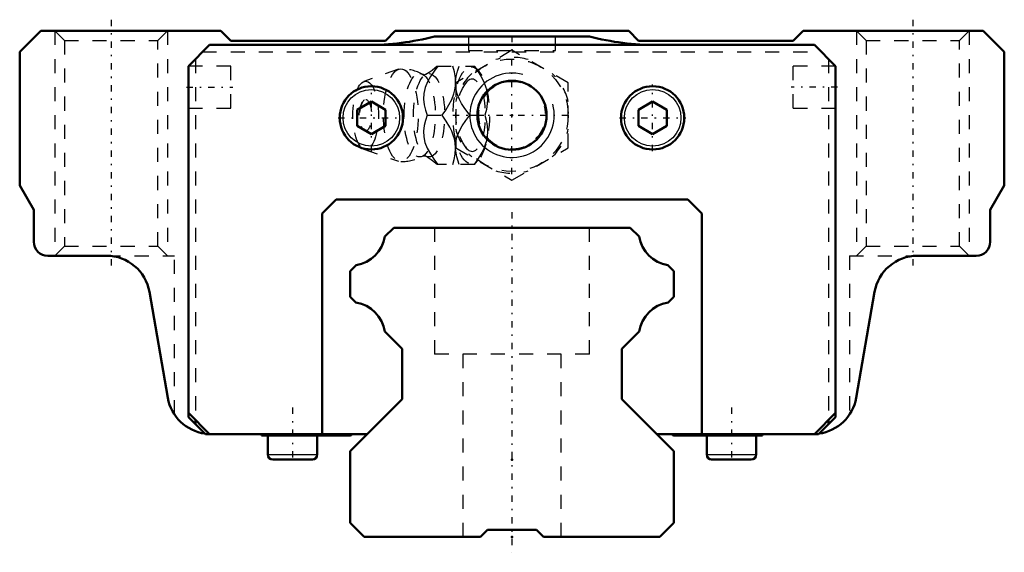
# Model space of a CAD drawing. Header units: millimetres. Extents: x -35 to 35, y -1.1 to 36.8.
import ezdxf

# ---------------------------------------------------------------- set-up
doc = ezdxf.new("R2010")
doc.units = ezdxf.units.MM
doc.linetypes.add('Center', pattern=[1.5, 0.45, -0.5, 0.05, -0.5])
doc.linetypes.add('Dashed', pattern=[2, 1, -1])
for name, color, linetype, lineweight in [('2d ConnectionPoints', 7, 'Continuous', 50), ('AM_0', 7, 'Continuous', 50), ('AM_4', 3, 'Continuous', 25), ('AM_5', 3, 'Continuous', 25), ('AM_7', 7, 'Center', 25), ('AM_9', 6, 'Dashed', 25)]:
    doc.layers.add(name, color=color, linetype=linetype, lineweight=lineweight)

# ---------------------------------------------------------------- blocks, each defined once
blk = doc.blocks.new('1_xjjg20d3509h7hchsv3m4ouoa________0_in_HSR25M2A1SS220LG200BM6F6845000_2')
at = {"layer": 'AM_5', "linetype": 'Dashed'}
blk.add_arc((0, 30), 2.386, 75, 15, dxfattribs=at)
at = {"layer": 'AM_7'}
for p, q in [((0, 25.8), (0, 34.2)), ((-4.2, 30), (4.2, 30))]:
    blk.add_line(p, q, dxfattribs=at)
at = {"layer": 'AM_9'}
for p, q in [((0, 34.619), (-4, 32.309)), ((4, 32.309), (0, 34.619)), ((-8.065, 33.271), (-10.522, 32.403)), ((-5.317, 33.5), (-2.667, 33.5)), ((-2.371, 33.151), (-2.667, 33.5)), ((-4, 32.309), (-4, 27.691)), ((4, 27.691), (4, 32.309)), ((-6.03, 30), (-4.96, 30)), ((-3.002, 30), (-1.932, 30)), ((-10.522, 27.597), (-8.065, 26.729)), ((-4, 27.691), (0, 25.381)), ((0, 25.381), (4, 27.691)), ((-2.667, 26.5), (-2.371, 26.849)), ((-2.667, 26.5), (-5.317, 26.5))]:
    blk.add_line(p, q, dxfattribs=at)
for points in [[(-6.128, 32.908), (-6.134, 32.904), (-6.166, 32.893), (-6.219, 32.885), (-6.288, 32.889), (-6.328, 32.901), (-6.342, 32.907)], [(-5.273, 33.5), (-5.544, 33.136), (-5.795, 32.763), (-6.013, 32.378), (-6.18, 31.969), (-6.273, 31.554), (-6.286, 31.146), (-6.236, 30.75), (-6.145, 30.371), (-6.03, 30)], [(-5.315, 33.503), (-5.339, 33.48), (-5.495, 33.341), (-5.682, 33.194), (-5.9, 33.044), (-6.129, 32.908)], [(-4.013, 32.311), (-4.013, 32.378), (-4.026, 32.66), (-4.092, 33.086), (-4.203, 33.5)], [(-4.014, 32.369), (-3.965, 32.75), (-3.874, 33.129), (-3.759, 33.5)], [(-2.689, 33.5), (-2.435, 33.141), (-2.208, 32.771), (-2.012, 32.375), (-1.865, 31.97), (-1.796, 31.689), (-1.755, 31.409), (-1.742, 31.122), (-1.755, 30.84), (-1.821, 30.414), (-1.932, 30)], [(-4.96, 30), (-4.706, 30.359), (-4.479, 30.729), (-4.283, 31.125), (-4.136, 31.53), (-4.067, 31.811), (-4.026, 32.091), (-4.013, 32.311)], [(-4.001, 31.936), (-4.002, 31.946), (-4.016, 32.333)], [(-3.002, 30), (-3.399, 30.546), (-3.581, 30.83), (-3.742, 31.122), (-3.908, 31.525), (-4.001, 31.936)], [(-6.03, 30), (-6.143, 29.636), (-6.234, 29.263), (-6.285, 28.878), (-6.275, 28.469), (-6.188, 28.054), (-6.024, 27.646), (-5.803, 27.25), (-5.548, 26.871), (-5.273, 26.5)], [(-4.013, 27.689), (-4.04, 28.03), (-4.093, 28.311), (-4.174, 28.591), (-4.284, 28.878), (-4.419, 29.16), (-4.669, 29.586), (-4.96, 30)], [(-4.003, 28.052), (-3.917, 28.446), (-3.756, 28.851), (-3.532, 29.25), (-3.277, 29.629), (-3.002, 30)], [(-1.932, 30), (-1.833, 29.641), (-1.767, 29.271), (-1.742, 28.875), (-1.77, 28.47), (-1.822, 28.189), (-1.903, 27.909), (-2.013, 27.622), (-2.148, 27.34), (-2.398, 26.914), (-2.689, 26.5)], [(-4.014, 27.634), (-4.006, 28.025), (-4.003, 28.052)], [(-4.203, 26.5), (-4.104, 26.859), (-4.038, 27.229), (-4.013, 27.625), (-4.013, 27.689)], [(-3.759, 26.5), (-3.92, 27.046), (-3.979, 27.33), (-4.013, 27.618)], [(-6.342, 27.093), (-6.33, 27.098), (-6.292, 27.11), (-6.233, 27.116), (-6.169, 27.108), (-6.136, 27.096), (-6.128, 27.092)], [(-6.127, 27.091), (-5.963, 26.995), (-5.746, 26.852), (-5.557, 26.71), (-5.396, 26.573), (-5.311, 26.494)]]:
    blk.add_lwpolyline(points, dxfattribs=at)
blk.add_circle((0, 30), 4, dxfattribs=at)
for centre, radius, start, end in [((0, 30), 4.12, 73.86243, 106.13757), ((-7.903, 30), 3.3, 61.76048, 90), ((0, 30), 4.12, 133.86243, 166.13757), ((0, 30), 4.12, 13.86243, 46.13757), ((-9.071, 30), 1.82, 148.36971, 211.63029), ((0, 30), 4.12, 193.86243, 226.13757), ((0, 30), 4.12, 313.86243, 346.13757), ((-7.903, 30), 3.3, 270, 298.23952), ((0, 30), 4.12, 253.86243, 286.13757)]:
    blk.add_arc(centre, radius, start, end, dxfattribs=at)
for centre, major_axis in [((-7.903, 30), (0, 3.3)), ((-6.561, 30), (0, 2.965)), ((-5.9, 30), (0, 2.971)), ((-2.893, 30), (0, 3.445)), ((-10.403, 30), (0, 2.424)), ((-10.403, 30), (0, 1.117))]:
    blk.add_ellipse(centre, major_axis=major_axis, ratio=0.374607, dxfattribs=at)
blk.add_ellipse((-2.841, 30), major_axis=(0, -2.572), ratio=0.374607, start_param=5.781061, end_param=9.926902, dxfattribs=at)
blk = doc.blocks.new('2_HSR25M2ASSB_M6F_Slider_0_in_HSR25M2A1SS220LG200BM6F6845000_2')
at = {"layer": 'AM_0'}
for p, q in [((-33.5, 36), (-35, 34.5)), ((-20.7, 36), (-33.5, 36)), ((-20, 35.3), (-20.7, 36)), ((-8.3, 36), (-9, 35.3)), ((8.3, 36), (-8.3, 36)), ((9, 35.3), (8.3, 36)), ((20.7, 36), (20, 35.3)), ((33.5, 36), (20.7, 36)), ((35, 34.5), (33.5, 36)), ((-23, 33.5), (-21.5, 35)), ((-21.5, 35), (21.5, 35)), ((-9, 35.3), (-20, 35.3)), ((5.5, 35.6), (-5.5, 35.6)), ((20, 35.3), (9, 35.3)), ((21.5, 35), (23, 33.5)), ((-35, 34.5), (-35, 25)), ((35, 25), (35, 34.5)), ((-23, 33.5), (-23, 8.517)), ((23, 33.5), (23, 8.517)), ((-10, 30.972), (-11, 30.394)), ((-9, 30.394), (-10, 30.972)), ((10, 30.972), (9, 30.394)), ((11, 30.394), (10, 30.972)), ((-11, 30.394), (-11, 29.24)), ((-9, 29.24), (-9, 30.394)), ((9, 30.394), (9, 29.24)), ((11, 29.24), (11, 30.394)), ((-11, 29.24), (-10, 28.662)), ((-10, 28.662), (-9, 29.24)), ((9, 29.24), (10, 28.662)), ((10, 28.662), (11, 29.24)), ((-35, 25), (-34, 23.268)), ((34, 23.268), (35, 25)), ((-12.5, 24), (-13.5, 23)), ((12.5, 24), (-12.5, 24)), ((13.5, 23), (12.5, 24)), ((-34, 23.268), (-34, 21)), ((34, 21), (34, 23.268)), ((-13.5, 23), (-13.5, 7.317)), ((13.5, 7.317), (13.5, 23)), ((-33, 20), (-28.828, 20)), ((28.828, 20), (33, 20)), ((-25.774, 17.43), (-24.464, 9.887)), ((24.464, 9.887), (25.774, 17.43)), ((-23, 8.817), (-21.5, 7.317)), ((-23, 8.517), (-21.8, 7.317)), ((21.5, 7.317), (23, 8.817)), ((23, 8.517), (21.8, 7.317)), ((-22.5, 8.317), (-22.5, 8.017)), ((22.5, 8.317), (22.5, 8.017)), ((-21.8, 7.317), (-10.283, 7.317)), ((-17.8, 7.317), (-17.8, 7.217)), ((-17.8, 7.217), (-11.5, 7.217)), ((-17.359, 7.217), (-17.359, 5.852)), ((-13.841, 5.852), (-13.841, 7.217)), ((10.283, 7.317), (21.8, 7.317)), ((11.5, 7.217), (17.8, 7.217)), ((13.841, 7.217), (13.841, 5.852)), ((17.359, 5.852), (17.359, 7.217)), ((17.8, 7.217), (17.8, 7.317)), ((-17.007, 5.5), (-14.193, 5.5)), ((14.193, 5.5), (17.007, 5.5))]:
    blk.add_line(p, q, dxfattribs=at)
for centre, radius in [((0, 30), 2.458), ((-10, 29.817), 2.25), ((10, 29.817), 2.25)]:
    blk.add_circle(centre, radius, dxfattribs=at)
for centre, radius, start, end in [((-10.3, 54.5), 19.5, 270, 284.25003), ((10.3, 54.5), 19.5, 255.74997, 270), ((33, 21), 1, 270, 360), ((-33, 21), 1, 180, 270), ((-28.828, 16.9), 3.1, 9.85219, 90), ((28.828, 16.9), 3.1, 90, 170.14781), ((-21.409, 10.417), 3.1, 189.85219, 262.22967), ((21.409, 10.417), 3.1, 277.77033, 350.14781), ((-11.5, 7.317), 0.1, 270, 360), ((11.5, 7.317), 0.1, 180, 270), ((-17.007, 5.852), 0.352, 180, 270), ((-14.193, 5.852), 0.352, 270, 360), ((14.193, 5.852), 0.352, 180, 270), ((17.007, 5.852), 0.352, 270, 0)]:
    blk.add_arc(centre, radius, start, end, dxfattribs=at)
at = {"layer": 'AM_4'}
for p, q in [((-17.359, 5.852), (-13.841, 5.852)), ((13.841, 5.852), (17.359, 5.852))]:
    blk.add_line(p, q, dxfattribs=at)
for centre in [(-10, 29.817), (10, 29.817)]:
    blk.add_circle(centre, 2.012, dxfattribs=at)
at = {"layer": 'AM_5', "linetype": 'Dashed'}
for p, q in [((-32.5, 36), (-32.5, 20)), ((-24.5, 36), (-24.5, 20)), ((24.5, 36), (24.5, 20)), ((32.5, 36), (32.5, 20))]:
    blk.add_line(p, q, dxfattribs=at)
at = {"layer": 'AM_5'}
blk.add_arc((0, 30), 3, 75, 15, dxfattribs=at)
at = {"layer": 'AM_7'}
for p, q in [((-28.5, 36.8), (-28.5, 19.2)), ((28.5, 36.8), (28.5, 19.2)), ((0, 35.65), (0, 34.55)), ((-23.15, 32), (-19.85, 32)), ((-10, 27.455), (-10, 32.179)), ((10, 27.455), (10, 32.179)), ((23.15, 32), (19.85, 32)), ((-12.362, 29.817), (-7.637, 29.817)), ((7.638, 29.817), (12.363, 29.817)), ((-15.6, 9.194), (-15.6, 5.324)), ((15.6, 9.194), (15.6, 5.324))]:
    blk.add_line(p, q, dxfattribs=at)
at = {"layer": 'AM_9'}
for p, q in [((-32.5, 36), (-31.823, 35.324)), ((-25.176, 35.324), (-24.5, 36)), ((24.5, 36), (25.177, 35.324)), ((31.824, 35.324), (32.5, 36)), ((-31.823, 35.324), (-31.823, 20.677)), ((-31.823, 35.324), (-25.176, 35.324)), ((-25.176, 20.677), (-25.176, 35.324)), ((-3.1, 35.6), (-3.1, 34.6)), ((3.1, 34.6), (3.1, 35.6)), ((25.177, 35.324), (25.177, 20.677)), ((25.177, 35.324), (31.824, 35.324)), ((31.824, 20.677), (31.824, 35.324)), ((-22, 34.5), (22, 34.5)), ((-3.1, 34.6), (3.1, 34.6)), ((-22.5, 34), (-22.5, 8.317)), ((22.5, 34), (22.5, 8.317)), ((-20, 33.5), (-23, 33.5)), ((-20, 30.5), (-20, 33.5)), ((20, 30.5), (20, 33.5)), ((23, 33.5), (20, 33.5)), ((-23, 30.5), (-20, 30.5)), ((20, 30.5), (23, 30.5)), ((-31.823, 20.677), (-32.5, 20)), ((-31.823, 20.677), (-25.176, 20.677)), ((-24.5, 20), (-25.176, 20.677)), ((25.177, 20.677), (24.5, 20)), ((25.177, 20.677), (31.824, 20.677)), ((32.5, 20), (31.824, 20.677)), ((-28.828, 20), (-24, 20)), ((-28.5, 19.983), (-28.5, 20)), ((-24, 8.719), (-24, 20)), ((24, 20), (24, 8.719)), ((24, 20), (28.828, 20)), ((28.5, 19.983), (28.5, 20))]:
    blk.add_line(p, q, dxfattribs=at)
for centre, start, end in [((-21.409, 10.417), 262.22967, 270), ((21.409, 10.417), 270, 277.77033)]:
    blk.add_arc(centre, 3.1, start, end, dxfattribs=at)
blk = doc.blocks.new('3_HSR25M2A122020_Rail_0_in_HSR25M2A1SS220LG200BM6F6845000_2')
at = {"layer": 'AM_0'}
for p, q in [((-8.41, 22), (-9.036, 21.375)), ((8.41, 22), (-8.41, 22)), ((9.036, 21.375), (8.41, 22)), ((-11.079, 19.331), (-11.5, 18.91)), ((-11.5, 18.91), (-11.5, 17.079)), ((11.5, 18.91), (11.079, 19.331)), ((11.5, 17.079), (11.5, 18.91)), ((-11.5, 17.079), (-11.092, 16.671)), ((11.092, 16.671), (11.5, 17.079)), ((-9.034, 14.613), (-7.8, 13.379)), ((7.8, 13.379), (9.034, 14.613)), ((-7.8, 13.379), (-7.8, 9.8)), ((7.8, 9.8), (7.8, 13.379)), ((-7.8, 9.8), (-11.5, 6.1)), ((11.5, 6.1), (7.8, 9.8)), ((-11.5, 6.1), (-11.5, 1)), ((11.5, 1), (11.5, 6.1)), ((-11.5, 1), (-10.5, 0)), ((10.5, 0), (11.5, 1)), ((-10.5, 0), (-2.25, 0)), ((-2.25, 0), (-1.75, 0.5)), ((-1.75, 0.5), (1.75, 0.5)), ((1.75, 0.5), (2.25, 0)), ((2.25, 0), (10.5, 0))]:
    blk.add_line(p, q, dxfattribs=at)
for centre, start, end in [((-11.483, 21.778), 279.35733, 350.64267), ((11.483, 21.778), 189.35733, 260.64267), ((-11.483, 14.222), 9.07288, 80.92715), ((11.483, 14.222), 99.07285, 170.92712)]:
    blk.add_arc(centre, 2.48, start, end, dxfattribs=at)
at = {"layer": 'AM_7'}
blk.add_line((0, 23.1), (0, -1.1), dxfattribs=at)
at = {"layer": 'AM_9'}
for p, q in [((-5.5, 22), (-5.5, 13)), ((5.5, 13), (5.5, 22)), ((5.5, 13), (-5.5, 13)), ((-3.5, 13), (-3.5, 0)), ((3.5, 0), (3.5, 13))]:
    blk.add_line(p, q, dxfattribs=at)

msp = doc.modelspace()

# ---------------------------------------------------------------- linework, layer by layer
at = {"layer": '2d ConnectionPoints'}
for p in [(0, 30), (0, 30), (0, 5.5), (0, 5.5), (0, 0), (0, 0)]:
    msp.add_point(p, dxfattribs=at)

# ---------------------------------------------------------------- block references
for name in ['2_HSR25M2ASSB_M6F_Slider_0_in_HSR25M2A1SS220LG200BM6F6845000_2', '1_xjjg20d3509h7hchsv3m4ouoa________0_in_HSR25M2A1SS220LG200BM6F6845000_2', '3_HSR25M2A122020_Rail_0_in_HSR25M2A1SS220LG200BM6F6845000_2']:
    msp.add_blockref(name, (0, 0))

doc.saveas('drawing.dxf')
